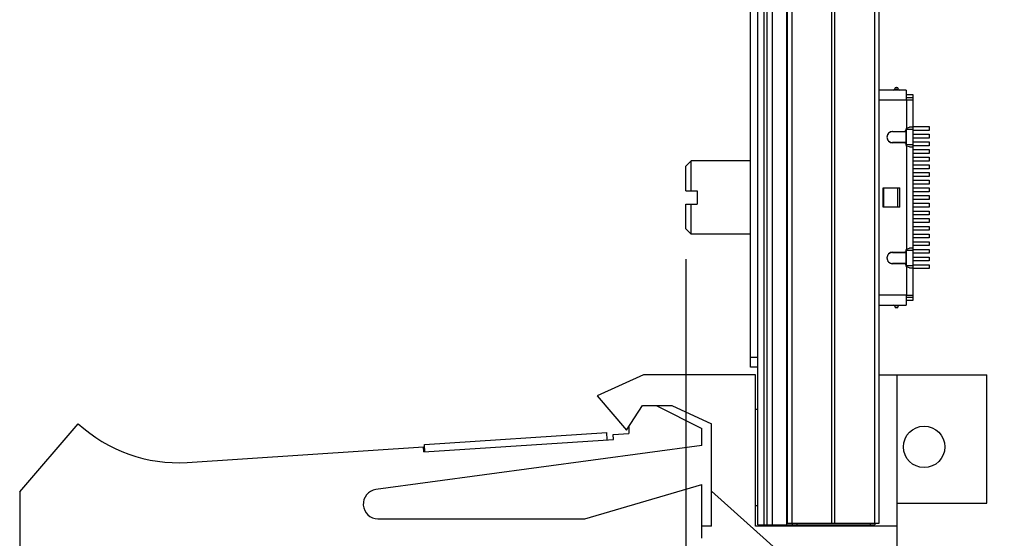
# Model space of a CAD drawing. Header units: inches. Extents: x 0.2 to 16.8, y 0.2 to 10.8.
# Tile 15 of 35: x 8.4 to 10.5, y 4.1 to 5.2. Entities that reach past the tile are written whole.
import ezdxf

# ---------------------------------------------------------------- set-up
doc = ezdxf.new("R2010")
doc.units = ezdxf.units.IN
doc.header["$LTSCALE"] = 0.935
doc.header["$MEASUREMENT"] = 0
doc.layers.get('0').update_dxf_attribs({"linetype": 'CONTINUOUS'})
doc.layers.add('DIMENSIONS', color=7, linetype='CONTINUOUS')
doc.styles.get("Standard").update_dxf_attribs({"font": 'txt', "width": 0.8})
doc.dimstyles.new('DIMSTYLE_1', dxfattribs={"dimtxt": 0.125, "dimasz": 0.18, "dimexe": 0.125, "dimexo": 0.0625, "dimgap": 0.03125, "dimtad": 0, "dimtih": 1, "dimtoh": 1, "dimzin": 4, "dimdsep": 46, "dimtxsty": 'STANDARD', "dimblk": '_FILLED', "dimblk1": '_FILLED', "dimblk2": '_FILLED', "dimcen": 0.09, "dimadec": 0, "dimazin": 0, "dimtp": 0.005, "dimtm": 0.005, "dimtfac": 1, "dimtofl": 0, "dimtmove": 0, "dimatfit": 3, "dimldrblk": '_FILLED', "dimfxl": 1, "dimtolj": 1, "dimtzin": 4, "dimarcsym": 0})
doc.dimstyles.new('DIMSTYLE_3', dxfattribs={"dimtxt": 0.125, "dimasz": 0.18, "dimexe": 0.125, "dimexo": 0.0625, "dimgap": 0.0625, "dimtad": 0, "dimtih": 1, "dimtoh": 1, "dimzin": 4, "dimdsep": 46, "dimtxsty": 'STANDARD', "dimblk": '_FILLED', "dimblk1": '_FILLED', "dimblk2": '_FILLED', "dimcen": 0.09, "dimadec": 0, "dimazin": 0, "dimtp": 0.005, "dimtm": 0.005, "dimtfac": 1, "dimtofl": 0, "dimtmove": 0, "dimatfit": 3, "dimldrblk": '_FILLED', "dimfxl": 1, "dimtolj": 1, "dimtzin": 4, "dimarcsym": 0})

# ---------------------------------------------------------------- blocks, each defined once
blk = doc.blocks.new('*D15')
at = {"layer": 'DIMENSIONS', "color": 2, "linetype": 'CONTINUOUS'}
blk.add_line((9.8113, 4.7194), (9.8113, 3.0425), dxfattribs=at)
at = {"layer": 'DIMENSIONS', "color": 2, "linetype": 'CONTINUOUS', "insert": (9.7488, 2.98), "char_height": 0.125, "width": 0.925, "attachment_point": 3, "rotation": 90, "line_spacing_factor": 0.9}
blk.add_mtext('.25{\\Ftxt.shx;\\W1.000000;\\H0.125000; }[6.3]', dxfattribs=at)
blk = doc.blocks.new('_FILLED')
at = {"color": 0, "linetype": 'BYBLOCK'}
blk.add_solid([(0, 0), (-1, 0.174), (-1, -0.174)], dxfattribs=at)
blk = doc.blocks.new('*D16')
at = {"layer": 'DIMENSIONS', "color": 2, "linetype": 'CONTINUOUS'}
for p, q in [((10.1168, 8.6179), (11.5154, 8.6179)), ((11.3904, 8.6179), (11.3904, 6.2104)), ((11.3904, 3.553), (11.3904, 5.9604)), ((10.1198, 3.553), (11.5154, 3.553))]:
    blk.add_line(p, q, dxfattribs=at)
at = {"layer": 'DIMENSIONS', "color": 2, "linetype": 'CONTINUOUS', "xscale": 0.18, "yscale": 0.18, "zscale": 0.18}
for p, rotation in [((11.3904, 8.6179), 90), ((11.3904, 3.553), 270)]:
    blk.add_blockref('_FILLED', p, dxfattribs=dict(at, rotation=rotation))
at = {"layer": 'DIMENSIONS', "color": 2, "linetype": 'CONTINUOUS', "insert": (11.3904, 6.1479), "char_height": 0.125, "width": 1.225, "attachment_point": 2, "line_spacing_factor": 0.9}
blk.add_mtext('5.06{\\Ftxt.shx;\\W1.000000;\\H0.125000; }[128.6]', dxfattribs=at)

msp = doc.modelspace()

# ---------------------------------------------------------------- linework, layer by layer
at = {"color": 7, "linetype": 'CONTINUOUS'}
for p, q in [((9.9443, 4.4979), (9.9443, 8.6079)), ((9.9593, 4.1749), (9.9593, 8.6179)), ((9.9893, 4.1749), (9.9893, 8.6179)), ((10.0203, 4.1779), (10.0203, 8.1779)), ((10.2083, 4.1779), (10.2083, 8.1779)), ((10.2433, 5.0718), (10.2442, 5.0718)), ((10.2635, 5.0663), (10.2083, 5.0663)), ((10.2635, 5.0663), (10.2635, 5.0464)), ((10.2779, 5.0562), (10.2641, 5.0562)), ((10.2641, 5.0464), (10.2641, 5.0562)), ((10.2779, 4.6355), (10.2779, 5.0562)), ((10.2635, 5.0464), (10.2774, 5.0464)), ((10.2779, 4.9915), (10.3107, 4.9915)), ((10.3107, 4.9915), (10.3107, 4.9836)), ((10.2353, 4.981), (10.2634, 4.981)), ((10.2359, 4.9816), (10.2595, 4.9816)), ((10.2634, 4.9855), (10.2634, 4.9863)), ((10.2634, 4.9531), (10.2634, 4.9863)), ((10.2641, 4.9836), (10.2634, 4.9836)), ((10.2634, 4.9757), (10.2641, 4.9757)), ((10.2641, 4.9881), (10.2704, 4.9899)), ((10.2641, 4.9515), (10.2641, 4.9881)), ((10.2779, 4.9899), (10.2704, 4.9899)), ((10.3107, 4.9836), (10.2779, 4.9836)), ((10.2779, 4.9757), (10.3107, 4.9757)), ((10.3107, 4.9757), (10.3107, 4.9678)), ((10.2634, 4.9586), (10.2353, 4.9586)), ((10.2595, 4.958), (10.2359, 4.958)), ((10.2641, 4.9678), (10.2634, 4.9678)), ((10.2634, 4.96), (10.2641, 4.96)), ((10.2641, 4.9521), (10.2637, 4.9521)), ((10.2704, 4.9497), (10.2641, 4.9515)), ((10.3107, 4.9678), (10.2779, 4.9678)), ((10.2779, 4.96), (10.3107, 4.96)), ((10.3107, 4.9521), (10.2779, 4.9521)), ((10.3107, 4.96), (10.3107, 4.9521)), ((10.2704, 4.9497), (10.2779, 4.9497)), ((10.2779, 4.9442), (10.3107, 4.9442)), ((10.3107, 4.9363), (10.2779, 4.9363)), ((10.3107, 4.9442), (10.3107, 4.9363)), ((9.8113, 4.9099), (9.8223, 4.9209)), ((9.9443, 4.9209), (9.8223, 4.9209)), ((9.8223, 4.8594), (9.8223, 4.9209)), ((10.2779, 4.9285), (10.3107, 4.9285)), ((10.3107, 4.9206), (10.2779, 4.9206)), ((10.2779, 4.9127), (10.3107, 4.9127)), ((10.3107, 4.9285), (10.3107, 4.9206)), ((10.3107, 4.9127), (10.3107, 4.9048)), ((9.8113, 4.8594), (9.8113, 4.9099)), ((10.3107, 4.9048), (10.2779, 4.9048)), ((10.2779, 4.897), (10.3107, 4.897)), ((10.3107, 4.897), (10.3107, 4.8891)), ((10.3107, 4.8891), (10.2779, 4.8891)), ((10.2779, 4.8812), (10.3107, 4.8812)), ((10.3107, 4.8734), (10.2779, 4.8734)), ((10.3107, 4.8812), (10.3107, 4.8734)), ((9.8113, 4.8594), (9.8343, 4.8594)), ((9.8343, 4.8594), (9.8343, 4.8324)), ((10.2162, 4.8655), (10.2508, 4.8655)), ((10.2162, 4.8262), (10.2162, 4.8655)), ((10.2162, 4.8262), (10.2162, 4.8655)), ((10.2178, 4.8262), (10.2178, 4.8655)), ((10.2779, 4.8655), (10.3107, 4.8655)), ((10.3107, 4.8576), (10.2779, 4.8576)), ((10.2779, 4.8497), (10.3107, 4.8497)), ((10.3107, 4.8655), (10.3107, 4.8576)), ((10.3107, 4.8497), (10.3107, 4.8419)), ((9.8113, 4.8324), (9.8343, 4.8324)), ((9.8113, 4.7819), (9.8113, 4.8324)), ((9.8223, 4.7709), (9.8223, 4.8324)), ((10.3107, 4.8419), (10.2779, 4.8419)), ((10.2779, 4.834), (10.3107, 4.834)), ((10.3107, 4.834), (10.3107, 4.8261)), ((10.2508, 4.8262), (10.2162, 4.8262)), ((10.3107, 4.8261), (10.2779, 4.8261)), ((10.2779, 4.8182), (10.3107, 4.8182)), ((10.3107, 4.8104), (10.2779, 4.8104)), ((10.3107, 4.8182), (10.3107, 4.8104)), ((10.2779, 4.8025), (10.3107, 4.8025)), ((10.3107, 4.7946), (10.2779, 4.7946)), ((10.3107, 4.8025), (10.3107, 4.7946)), ((9.8113, 4.7819), (9.8223, 4.7709)), ((9.9443, 4.7709), (9.8223, 4.7709)), ((10.2779, 4.7867), (10.3107, 4.7867)), ((10.3107, 4.7789), (10.2779, 4.7789)), ((10.2779, 4.771), (10.3107, 4.771)), ((10.3107, 4.7867), (10.3107, 4.7789)), ((10.3107, 4.771), (10.3107, 4.7631)), ((10.3107, 4.7631), (10.2779, 4.7631)), ((10.2779, 4.7552), (10.3107, 4.7552)), ((10.3107, 4.7552), (10.3107, 4.7474)), ((10.2353, 4.733), (10.2634, 4.733)), ((10.2359, 4.7337), (10.2595, 4.7337)), ((10.2634, 4.7054), (10.2634, 4.7386)), ((10.2641, 4.7316), (10.2634, 4.7316)), ((10.2637, 4.7395), (10.2641, 4.7395)), ((10.2641, 4.7402), (10.2704, 4.742)), ((10.2641, 4.7036), (10.2641, 4.7402)), ((10.2779, 4.742), (10.2704, 4.742)), ((10.3107, 4.7474), (10.2779, 4.7474)), ((10.2779, 4.7395), (10.3107, 4.7395)), ((10.3107, 4.7316), (10.2779, 4.7316)), ((10.3107, 4.7395), (10.3107, 4.7316)), ((10.2255, 4.7162), (10.226, 4.7155)), ((10.2634, 4.7106), (10.2353, 4.7106)), ((10.2595, 4.7101), (10.2359, 4.7101)), ((10.2634, 4.7237), (10.2641, 4.7237)), ((10.2641, 4.7159), (10.2634, 4.7159)), ((10.2634, 4.708), (10.2641, 4.708)), ((10.2779, 4.7237), (10.3107, 4.7237)), ((10.3107, 4.7159), (10.2779, 4.7159)), ((10.2779, 4.708), (10.3107, 4.708)), ((10.3107, 4.7237), (10.3107, 4.7159)), ((10.3107, 4.708), (10.3107, 4.7001)), ((10.2634, 4.7054), (10.2634, 4.7062)), ((10.2704, 4.7018), (10.2641, 4.7036)), ((10.2704, 4.7018), (10.2779, 4.7018)), ((10.3107, 4.7001), (10.2779, 4.7001)), ((10.2635, 4.6453), (10.2774, 4.6453)), ((10.2635, 4.6453), (10.2635, 4.6254)), ((10.2641, 4.6355), (10.2641, 4.6453)), ((10.2641, 4.6355), (10.2779, 4.6355)), ((10.2083, 4.6254), (10.2635, 4.6254)), ((10.2442, 4.6199), (10.2433, 4.6199)), ((9.9593, 4.4979), (9.9443, 4.4979)), ((9.7243, 4.482), (9.6293, 4.439)), ((9.9543, 4.482), (9.7243, 4.482)), ((9.9543, 4.172), (9.9543, 4.482)), ((10.2083, 4.482), (10.4293, 4.482)), ((10.2453, 3.903), (10.2453, 4.482)), ((10.4293, 4.219), (10.4293, 4.482)), ((9.6293, 4.439), (9.6893, 4.369)), ((9.6893, 4.369), (9.7225, 4.419)), ((9.7225, 4.419), (9.7825, 4.419)), ((9.7503, 4.419), (9.8443, 4.372)), ((9.7825, 4.419), (9.8643, 4.382)), ((8.4443, 4.242), (8.5643, 4.382)), ((9.6943, 4.3765), (9.6943, 4.362)), ((9.8443, 4.337), (9.8443, 4.372)), ((9.8643, 4.172), (9.8643, 4.382)), ((9.2739, 4.3244), (9.663, 4.3499)), ((9.2749, 4.3395), (9.6491, 4.364)), ((9.6501, 4.349), (9.6491, 4.364)), ((9.6624, 4.3599), (9.6943, 4.362)), ((9.663, 4.3499), (9.6624, 4.3599)), ((8.7879, 4.3026), (9.2732, 4.3344)), ((9.8443, 4.337), (9.1753, 4.2467)), ((9.2739, 4.3244), (9.2732, 4.3344)), ((9.2759, 4.3245), (9.2749, 4.3395)), ((9.6043, 4.187), (9.8443, 4.257)), ((9.8443, 4.147), (9.8443, 4.257)), ((10.2453, 3.903), (9.8643, 4.2436)), ((8.4443, 4.242), (8.4443, 4.122)), ((10.2453, 4.219), (10.4293, 4.219)), ((9.1793, 4.187), (9.6043, 4.187)), ((9.8643, 4.172), (9.8443, 4.172)), ((10.2453, 4.172), (9.9543, 4.172)), ((9.9593, 4.1749), (10.0293, 4.1749)), ((10.0203, 4.1779), (10.2083, 4.1779)), ((10.0293, 4.1779), (10.0293, 4.1749)), ((10.0293, 4.1749), (10.1993, 4.1749)), ((10.0593, 4.1749), (10.0593, 4.172)), ((10.1993, 4.1779), (10.1993, 4.1749))]:
    msp.add_line(p, q, dxfattribs=at)
at = {"color": 9, "linetype": 'CONTINUOUS'}
for p, q in [((9.9713, 8.6179), (9.9713, 4.1749)), ((9.9773, 8.6179), (9.9773, 4.1749)), ((10.0185, 4.1749), (10.0185, 8.1984)), ((10.0293, 4.1779), (10.0293, 8.1779)), ((10.1112, 4.1779), (10.1112, 8.1779)), ((10.1174, 4.1779), (10.1174, 8.1779)), ((10.1994, 4.1779), (10.1994, 8.1779)), ((10.2398, 5.0683), (10.2477, 5.0683)), ((10.2083, 5.0464), (10.2635, 5.0464)), ((10.264, 5.0464), (10.264, 4.9881)), ((10.2779, 5.0501), (10.2641, 5.0501)), ((10.2595, 4.9816), (10.2595, 4.981)), ((10.2641, 4.986), (10.2779, 4.986)), ((10.2575, 4.9586), (10.2575, 4.958)), ((10.264, 4.9515), (10.264, 4.7402)), ((10.2779, 4.9537), (10.2641, 4.9537)), ((10.2456, 4.8655), (10.2456, 4.8262)), ((10.2508, 4.8262), (10.2508, 4.8655)), ((10.2575, 4.7337), (10.2575, 4.733)), ((10.2641, 4.7381), (10.2779, 4.7381)), ((10.2595, 4.7106), (10.2595, 4.7101)), ((10.264, 4.7036), (10.264, 4.6453)), ((10.2779, 4.7058), (10.2641, 4.7058)), ((10.2635, 4.6453), (10.2083, 4.6453)), ((10.2641, 4.6416), (10.2779, 4.6416)), ((10.2477, 4.6234), (10.2398, 4.6234)), ((9.9593, 4.5179), (9.9443, 4.5179)), ((10.0393, 4.1779), (10.0393, 4.1749)), ((10.1893, 4.1779), (10.1893, 4.1749))]:
    msp.add_line(p, q, dxfattribs=at)
at = {"color": 7, "linetype": 'CONTINUOUS'}
msp.add_circle((10.3003, 4.3344), 0.0425, dxfattribs=at)
for centre, radius, start, end in [((10.2433, 5.0683), 0.0035, 90, 180), ((10.2442, 5.0683), 0.0035, 0, 90), ((10.2378, 5.0683), 0.002, 270, 360), ((10.2497, 5.0683), 0.002, 180, 270), ((10.2359, 4.9698), 0.0118, 90, 270), ((10.2352, 4.9699), 0.0111, 168.1507, 170.6307), ((10.2595, 4.9855), 0.00394, 270, 359.9999), ((10.2673, 4.986), 0.00394, 147.4119, 174.4275), ((10.2595, 4.9541), 0.00394, 354.1251, 89.9976), ((10.2673, 4.9537), 0.00394, 179.9725, 212.6475), ((10.2359, 4.7219), 0.0118, 90, 270), ((10.2595, 4.7376), 0.00394, 270.0024, 5.8749), ((10.2673, 4.7381), 0.00394, 147.3525, 180.0275), ((10.2595, 4.7062), 0.00394, 0.0001, 90), ((10.2673, 4.7058), 0.00394, 185.5725, 212.5881), ((10.2378, 4.6234), 0.002, 0, 75), ((10.2433, 4.6234), 0.0035, 180, 270), ((10.2442, 4.6234), 0.0035, 270, 360), ((10.2497, 4.6234), 0.002, 105, 180), ((9.9593, 4.3305), 0.0806, 90, 93.5579), ((8.7683, 4.602), 0.3, 227.1666, 273.7467), ((9.1793, 4.217), 0.03, 97.6845, 270), ((9.9593, 4.2948), 0.0806, 266.4421, 270)]:
    msp.add_arc(centre, radius, start, end, dxfattribs=at)
for points, knots in [([(10.2774, 5.0464), (10.2774, 5.0464), (10.2774, 5.0464), (10.2775, 5.0465), (10.2775, 5.0465), (10.2775, 5.0465), (10.2776, 5.0466), (10.2776, 5.0466), (10.2777, 5.0467), (10.2777, 5.0469), (10.2778, 5.0471), (10.2778, 5.0473), (10.2778, 5.0475), (10.2778, 5.0478), (10.2779, 5.0481), (10.2779, 5.0484), (10.2779, 5.0488), (10.2779, 5.0494), (10.2779, 5.0499), (10.2779, 5.0501)], [0, 0, 0, 0, 0.012308, 0.024407, 0.036702, 0.04959, 0.063423, 0.078492, 0.113114, 0.1546, 0.203369, 0.259392, 0.322402, 0.391908, 0.467316, 0.547904, 0.63289, 0.812818, 1, 1, 1, 1]), ([(10.2353, 4.981), (10.2337, 4.981), (10.2316, 4.9806), (10.2291, 4.9792), (10.2273, 4.9778), (10.226, 4.9762), (10.2249, 4.9741), (10.2245, 4.9729), (10.2243, 4.9722)], [0, 0, 0, 0, 0.288746, 0.43312, 0.577493, 0.721866, 0.866239, 1, 1, 1, 1]), ([(10.2242, 4.9681), (10.2242, 4.9679), (10.2244, 4.9671), (10.2249, 4.9654), (10.2258, 4.9636), (10.2273, 4.9618), (10.2287, 4.9607), (10.2299, 4.9599), (10.231, 4.9594), (10.2318, 4.9591), (10.2326, 4.9589), (10.2335, 4.9587), (10.2345, 4.9586), (10.2353, 4.9586)], [0, 0, 0, 0, 0.024827, 0.164137, 0.303448, 0.442758, 0.582069, 0.651724, 0.721379, 0.791034, 0.825862, 0.86069, 1, 1, 1, 1]), ([(10.2353, 4.733), (10.2337, 4.733), (10.2316, 4.7325), (10.2291, 4.7312), (10.2273, 4.7297), (10.226, 4.7281), (10.2248, 4.7261), (10.2243, 4.7242), (10.2241, 4.7229), (10.2241, 4.7223)], [0, 0, 0, 0, 0.257629, 0.386443, 0.515257, 0.644072, 0.772886, 0.9017, 1, 1, 1, 1]), ([(10.226, 4.7155), (10.2264, 4.7149), (10.2274, 4.7137), (10.2287, 4.7127), (10.2299, 4.7119), (10.231, 4.7114), (10.2318, 4.7111), (10.2326, 4.7109), (10.2335, 4.7107), (10.2345, 4.7106), (10.2353, 4.7106)], [0, 0, 0, 0, 0.194498, 0.395874, 0.496561, 0.597249, 0.697937, 0.748281, 0.798625, 1, 1, 1, 1]), ([(10.2779, 4.6416), (10.2779, 4.6418), (10.2779, 4.6423), (10.2779, 4.6429), (10.2779, 4.6433), (10.2779, 4.6436), (10.2778, 4.6439), (10.2778, 4.6442), (10.2778, 4.6444), (10.2778, 4.6447), (10.2777, 4.6448), (10.2777, 4.645), (10.2776, 4.6451), (10.2776, 4.6452), (10.2775, 4.6452), (10.2775, 4.6452), (10.2775, 4.6453), (10.2774, 4.6453), (10.2774, 4.6453), (10.2774, 4.6453)], [0, 0, 0, 0, 0.187182, 0.36711, 0.452096, 0.532684, 0.608092, 0.677598, 0.740608, 0.796631, 0.8454, 0.886886, 0.921508, 0.936577, 0.95041, 0.963298, 0.975593, 0.987692, 1, 1, 1, 1])]:
    msp.add_open_spline(points, degree=3, knots=knots, dxfattribs=at)
for points in [[(10.264, 4.9881), (10.264, 4.9881), (10.264, 4.9881), (10.2641, 4.9881)], [(10.2641, 4.9515), (10.264, 4.9515), (10.264, 4.9515), (10.264, 4.9515)], [(10.264, 4.7402), (10.264, 4.7402), (10.264, 4.7402), (10.2641, 4.7402)], [(10.2641, 4.7036), (10.264, 4.7036), (10.264, 4.7036), (10.264, 4.7036)]]:
    msp.add_open_spline(points, degree=3, dxfattribs=at)

# ---------------------------------------------------------------- dimensions: what is measured, and where the dimension line sits
at = {"layer": 'DIMENSIONS', "color": 2, "linetype": 'CONTINUOUS'}
dim = msp.add_linear_dim(base=(11.3904, 8.6179), p1=(10.0573, 3.553), p2=(10.0543, 8.6179), angle=90, dimstyle='DIMSTYLE_3', dxfattribs=at)
dim.commit()
dim.dimension.update_dxf_attribs({"geometry": '*D16', "text_midpoint": (11.3904, 6.0854), "dimtype": 160})
dim = msp.add_ordinate_dim(feature_location=(9.8113, 4.7194), offset=(0, -1.6769), dtype=1, origin=(10.0593, 4.7819), dimstyle='DIMSTYLE_1', dxfattribs=at)
dim.commit()
dim.dimension.update_dxf_attribs({"geometry": '*D15', "text_midpoint": (9.8113, 2.5175)})

doc.saveas('drawing.dxf')
